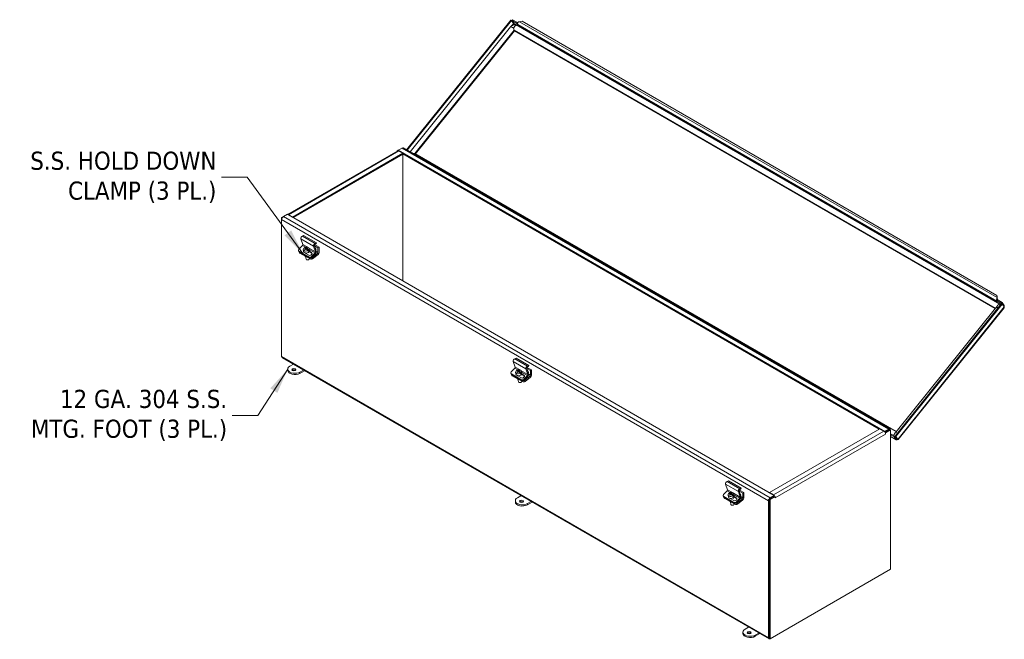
# Model space of a CAD drawing. Header units: inches. Extents: x 4 to 128, y 3 to 83.
# Tile 8 of 8: x 98 to 128, y 58 to 77. Entities that reach past the tile are written whole.
import ezdxf

# ---------------------------------------------------------------- set-up
doc = ezdxf.new("R2010")
doc.units = ezdxf.units.IN
doc.header["$LTSCALE"] = 8
doc.header["$MEASUREMENT"] = 0
doc.layers.get('0').update_dxf_attribs({"lineweight": 0})
for name, color, linetype, lineweight in [('Symbol (ANSI)', 7, 'Continuous', 5), ('Visible (ANSI)', 7, 'Continuous', 5), ('Visible Narrow (ANSI)', 7, 'Continuous', 5)]:
    doc.layers.add(name, color=color, linetype=linetype, lineweight=lineweight)
doc.styles.add('TAHOMA', font='tahoma.ttf')
doc.dimstyles.new('DIMENSIONS (WEIGMANN)$7', dxfattribs={"dimscale": 8, "dimtxt": 0.07, "dimasz": 0.098425, "dimexe": 0.09, "dimexo": 0.0625, "dimgap": 0.02, "dimtad": 0, "dimtih": 1, "dimtoh": 1, "dimrnd": 1e-08, "dimzin": 0, "dimdsep": 46, "dimtxsty": 'TAHOMA', "dimblk": 'Filled-1', "dimcen": 0.09, "dimdle": 0.393701, "dimclrd": 256, "dimclre": 256, "dimclrt": 256, "dimadec": 0, "dimazin": 0, "dimtfac": 0.928571, "dimtofl": 0, "dimtmove": 0, "dimatfit": 3, "dimfxl": 1, "dimtolj": 1, "dimtzin": 0, "dimlwd": -1, "dimlwe": -1, "dimarcsym": 0})

# ---------------------------------------------------------------- blocks, each defined once
blk = doc.blocks.new('Filled-1')
at = {"color": 0}
for p, q in [((0, 0), (-1, 0.179)), ((-1, 0.179), (-1, -0.179)), ((-1, 0), (0, 0)), ((-1, -0.179), (0, 0))]:
    blk.add_line(p, q, dxfattribs=at)
at = {"color": 0, "flags": 128}
blk.add_lwpolyline([(-1, -0.179), (0, 0), (-1, 0.179), (-1, -0.179)], dxfattribs=at)
at = {"color": 0}
blk.add_solid([(-1, -0.179), (0, 0), (-1, 0.179), (-1, -0.179)], dxfattribs=at)

msp = doc.modelspace()

# ---------------------------------------------------------------- linework, layer by layer
at = {"layer": 'Visible (ANSI)'}
for p, q in [((112.88817, 76.98266), (109.6708, 72.98019)), ((112.91142, 76.96923), (109.69405, 72.96677)), ((112.91142, 76.96923), (112.88817, 76.98266)), ((112.97353, 76.88088), (112.91142, 76.96923)), ((112.91951, 76.9714), (112.93965, 76.99645)), ((113.07665, 76.88068), (112.91951, 76.9714)), ((112.98162, 76.88304), (112.91951, 76.9714)), ((113.09679, 76.90573), (112.93965, 76.99645)), ((113.24295, 76.95154), (113.15623, 76.93544)), ((113.24295, 76.95154), (127.90786, 68.48475)), ((112.8837, 76.77506), (109.78172, 72.91615)), ((113.0036, 76.64932), (109.95044, 72.85113)), ((127.85135, 68.07697), (113.00137, 76.65061)), ((113.07665, 76.88068), (113.09679, 76.90573)), ((113.09892, 76.84899), (113.07665, 76.88068)), ((128.00372, 68.20957), (113.08361, 76.8237)), ((113.09679, 76.90573), (113.10523, 76.89372)), ((109.40835, 72.96362), (109.53209, 73.03506)), ((109.53209, 73.03506), (109.5383, 73.03864)), ((109.5383, 73.03864), (109.53871, 73.0384)), ((109.56937, 73.03875), (124.6078, 64.35631)), ((105.99766, 70.98565), (109.39707, 72.9483)), ((109.5581, 72.87317), (106.1467, 70.9036)), ((109.5581, 72.84631), (106.1665, 70.88817)), ((109.3817, 72.94823), (109.40835, 72.96362)), ((109.3817, 72.93942), (109.3817, 72.94823)), ((109.3817, 72.94823), (109.38932, 72.94383)), ((109.40835, 72.9517), (109.40835, 72.96362)), ((124.44678, 64.28117), (109.40835, 72.96362)), ((109.43435, 72.94461), (109.5581, 72.87317)), ((109.5581, 72.84631), (109.5581, 72.87317)), ((124.27032, 64.3562), (109.5581, 72.85031)), ((109.56155, 72.84831), (109.56155, 68.92804)), ((109.56155, 72.84831), (109.56155, 68.92804)), ((109.93814, 72.85824), (124.79819, 64.27878)), ((105.81357, 70.88817), (105.86629, 70.91861)), ((105.81357, 70.8273), (105.81357, 70.88817)), ((105.81357, 70.88817), (105.82901, 70.87926)), ((105.86629, 70.91861), (105.99004, 70.99005)), ((105.99004, 70.99005), (121.02847, 62.30761)), ((106.1467, 70.9036), (106.02296, 70.97504)), ((106.1467, 70.8996), (106.1467, 70.9036)), ((105.81357, 66.5944), (105.81357, 70.8273)), ((106.4924, 70.33116), (106.453, 70.31809)), ((106.4924, 70.33116), (106.88523, 70.10436)), ((106.45406, 70.02544), (106.34558, 69.90963)), ((106.4071, 70.23274), (106.46515, 70.05995)), ((106.5225, 69.93956), (106.51903, 69.96025)), ((106.59941, 69.96199), (106.60193, 69.94699)), ((106.85799, 69.83315), (106.79994, 70.00593)), ((106.82438, 70.02128), (106.88147, 69.85132)), ((106.82616, 70.01597), (106.93583, 69.95265)), ((106.83155, 70.05096), (106.96883, 69.9717)), ((106.84583, 70.09128), (106.88523, 70.10436)), ((106.88033, 70.07491), (106.84732, 70.06395)), ((106.88523, 70.10436), (106.88033, 70.07491)), ((106.93583, 69.95265), (106.96883, 69.9717)), ((106.96883, 69.9717), (106.96883, 69.8116)), ((106.33452, 69.86346), (106.34373, 69.84373)), ((106.3487, 69.84835), (106.66297, 69.66691)), ((106.35791, 69.82862), (106.67218, 69.64717)), ((106.36211, 69.81325), (106.35971, 69.82758)), ((106.37821, 69.79222), (106.69248, 69.61077)), ((106.48093, 69.89963), (106.49116, 69.83853)), ((106.52329, 69.9391), (106.5225, 69.93956)), ((106.65753, 69.72572), (106.54471, 69.79086)), ((106.54805, 69.92912), (106.55156, 69.90817)), ((106.56088, 69.9174), (106.54885, 69.92434)), ((106.55262, 69.68622), (106.5657, 69.60813)), ((106.5774, 69.91061), (106.57126, 69.94725)), ((106.59046, 69.91737), (106.57964, 69.90892)), ((106.58697, 69.93818), (106.59362, 69.89849)), ((106.64903, 69.8665), (106.59362, 69.89849)), ((106.62582, 69.84838), (106.62235, 69.86907)), ((106.64368, 69.81518), (106.64724, 69.79395)), ((106.64556, 69.8872), (106.64903, 69.8665)), ((106.66045, 69.92969), (106.67068, 69.86859)), ((106.74369, 69.78813), (106.66265, 69.83492)), ((106.66832, 69.84606), (106.73448, 69.80786)), ((106.73841, 69.68283), (106.8469, 69.79863)), ((106.85929, 69.78229), (106.74762, 69.66309)), ((106.76472, 69.65252), (106.91947, 69.77337)), ((106.93611, 69.74767), (106.77045, 69.61831)), ((106.93583, 69.80533), (106.93583, 69.95265)), ((106.60714, 69.57958), (106.60209, 69.58033)), ((106.64541, 69.58599), (106.64993, 69.58834)), ((127.90786, 68.48475), (127.91581, 68.46411)), ((127.91056, 68.41703), (127.90786, 68.48475)), ((127.91581, 68.46411), (127.91851, 68.39639)), ((124.76182, 64.14195), (128.04807, 68.23009)), ((124.78508, 64.12852), (128.07132, 68.21666)), ((127.91049, 68.35304), (127.89035, 68.32798)), ((128.04749, 68.23726), (127.89035, 68.32798)), ((127.89035, 68.32798), (127.91262, 68.2963)), ((127.92561, 68.36705), (127.90757, 68.37359)), ((128.06763, 68.26231), (127.91049, 68.35304)), ((127.91056, 68.41703), (127.91596, 68.40299)), ((127.91596, 68.40299), (127.91851, 68.39639)), ((128.04749, 68.23726), (128.06763, 68.26231)), ((128.05557, 68.22575), (128.04749, 68.23726)), ((128.04807, 68.23009), (128.07132, 68.21666)), ((128.12973, 68.17396), (128.06763, 68.26231)), ((128.07132, 68.21666), (128.13343, 68.1283)), ((128.11459, 68.15511), (128.12973, 68.17396)), ((124.7953, 64.2752), (127.86323, 68.09175)), ((128.13007, 68.10114), (124.86133, 64.03478)), ((105.81357, 66.58723), (105.81357, 66.5944)), ((105.81357, 66.58723), (105.81399, 66.58699)), ((120.86745, 57.87783), (105.82901, 66.56027)), ((106.0653, 66.29747), (106.17475, 66.36066)), ((112.96748, 66.4451), (113.02553, 66.27232)), ((113.05278, 66.54353), (113.01338, 66.53045)), ((113.05278, 66.54353), (113.44561, 66.31672)), ((113.40621, 66.30365), (113.44561, 66.31672)), ((113.44561, 66.31672), (113.44071, 66.28727)), ((106.00022, 66.169), (106.00022, 66.20674)), ((106.48902, 66.17921), (106.37957, 66.11602)), ((106.37957, 66.07828), (106.52171, 66.16034)), ((112.8949, 66.07582), (112.90411, 66.05609)), ((113.01444, 66.2378), (112.90596, 66.122)), ((112.90908, 66.06072), (113.22335, 65.87927)), ((112.91829, 66.04098), (113.23256, 65.85954)), ((112.92249, 66.02562), (112.92009, 66.03994)), ((112.93859, 66.00458), (113.25286, 65.82314)), ((113.04131, 66.11199), (113.05154, 66.05089)), ((113.08288, 66.15192), (113.07941, 66.17261)), ((113.08367, 66.15146), (113.08288, 66.15192)), ((113.21791, 65.93808), (113.10509, 66.00322)), ((113.10843, 66.14148), (113.11194, 66.12054)), ((113.12126, 66.12976), (113.10923, 66.13671)), ((113.13778, 66.12297), (113.13164, 66.15961)), ((113.15084, 66.12973), (113.14002, 66.12128)), ((113.14735, 66.15054), (113.154, 66.11086)), ((113.20941, 66.07887), (113.154, 66.11086)), ((113.15979, 66.17435), (113.16231, 66.15935)), ((113.1862, 66.06074), (113.18273, 66.08143)), ((113.20406, 66.02755), (113.20762, 66.00632)), ((113.20594, 66.09956), (113.20941, 66.07887)), ((113.22083, 66.14205), (113.23106, 66.08095)), ((113.30407, 66.00049), (113.22303, 66.04728)), ((113.2287, 66.05843), (113.29486, 66.02023)), ((113.29879, 65.89519), (113.40728, 66.011)), ((113.41837, 66.04551), (113.36032, 66.21829)), ((113.38475, 66.23364), (113.44185, 66.06369)), ((113.38654, 66.22833), (113.49621, 66.16501)), ((113.39193, 66.26332), (113.52921, 66.18406)), ((113.44071, 66.28727), (113.4077, 66.27631)), ((113.49621, 66.16501), (113.52921, 66.18406)), ((113.49621, 66.0177), (113.49621, 66.16501)), ((113.52921, 66.18406), (113.52921, 66.02396)), ((113.113, 65.89858), (113.12608, 65.82049)), ((113.16752, 65.79194), (113.16247, 65.79269)), ((113.20579, 65.79835), (113.21031, 65.8007)), ((113.41967, 65.99466), (113.308, 65.87546)), ((113.3251, 65.86488), (113.47985, 65.98574)), ((113.49649, 65.96004), (113.33083, 65.83067)), ((120.87872, 62.39806), (124.29012, 64.36763)), ((124.29012, 64.36763), (124.41386, 64.29619)), ((124.57052, 64.35262), (124.44678, 64.28117)), ((124.44678, 64.26385), (124.44678, 64.28117)), ((124.59999, 64.34277), (124.45114, 64.25684)), ((124.45114, 64.25684), (124.57052, 64.32576)), ((124.45753, 64.24419), (124.46664, 64.23893)), ((124.46658, 64.2048), (124.46658, 64.20488)), ((124.46658, 64.20488), (124.46664, 64.20484)), ((124.46664, 64.20484), (124.46658, 64.2048)), ((124.62324, 64.32935), (124.46664, 64.23893)), ((124.46664, 64.23893), (124.46664, 64.20484)), ((124.62324, 64.32935), (124.59999, 64.34277)), ((124.62324, 60.02841), (124.62324, 64.32935)), ((124.62324, 64.21512), (124.75374, 64.13978)), ((124.62324, 64.17844), (124.7336, 64.11473)), ((124.7999, 64.02102), (124.62324, 64.12301)), ((124.75374, 64.13978), (124.7336, 64.11473)), ((124.7336, 64.11473), (124.79571, 64.02637)), ((124.81585, 64.05142), (124.75374, 64.13978)), ((124.82393, 64.05359), (124.76182, 64.14195)), ((124.76182, 64.14195), (124.78508, 64.12852)), ((124.84719, 64.04016), (124.78508, 64.12852)), ((124.81585, 64.05142), (124.79571, 64.02637)), ((124.82393, 64.05359), (124.84719, 64.04016)), ((119.52786, 62.65746), (119.58591, 62.48468)), ((119.61316, 62.75589), (119.57375, 62.74281)), ((119.61316, 62.75589), (120.00599, 62.52909)), ((119.57482, 62.45017), (119.46634, 62.33436)), ((119.64326, 62.36428), (119.63979, 62.38497)), ((119.64405, 62.36382), (119.64326, 62.36428)), ((119.66881, 62.35385), (119.67232, 62.3329)), ((119.69816, 62.33534), (119.69202, 62.37197)), ((119.70773, 62.3629), (119.71438, 62.32322)), ((119.72017, 62.38672), (119.72269, 62.37171)), ((119.78121, 62.35442), (119.79144, 62.29332)), ((119.97875, 62.25787), (119.9207, 62.43066)), ((119.94513, 62.446), (120.00223, 62.27605)), ((119.94692, 62.44069), (120.05659, 62.37738)), ((119.95231, 62.47569), (120.08959, 62.39643)), ((119.96659, 62.51601), (120.00599, 62.52909)), ((120.00109, 62.49963), (119.96808, 62.48868)), ((120.00599, 62.52909), (120.00109, 62.49963)), ((120.05659, 62.37738), (120.08959, 62.39643)), ((120.05659, 62.23006), (120.05659, 62.37738)), ((120.08959, 62.39643), (120.08959, 62.23632)), ((121.00246, 62.32662), (120.87872, 62.39806)), ((120.87872, 62.39407), (120.87872, 62.39806)), ((113.032, 62.1092), (113.032, 62.14694)), ((113.09709, 62.23766), (113.20654, 62.30085)), ((113.52081, 62.11941), (113.41136, 62.05622)), ((113.41136, 62.01848), (113.55349, 62.10054)), ((119.45528, 62.28819), (119.46449, 62.26845)), ((119.46946, 62.27308), (119.78373, 62.09164)), ((119.47867, 62.25334), (119.79294, 62.0719)), ((119.48286, 62.23798), (119.48047, 62.25231)), ((119.49897, 62.21694), (119.81324, 62.0355)), ((119.60169, 62.32435), (119.61192, 62.26325)), ((119.77829, 62.15045), (119.66547, 62.21559)), ((119.68164, 62.34212), (119.66961, 62.34907)), ((119.67338, 62.11094), (119.68646, 62.03286)), ((119.71122, 62.3421), (119.7004, 62.33365)), ((119.76979, 62.29123), (119.71438, 62.32322)), ((119.74658, 62.2731), (119.74311, 62.29379)), ((119.76444, 62.23991), (119.768, 62.21868)), ((119.76632, 62.31192), (119.76979, 62.29123)), ((119.86445, 62.21285), (119.78341, 62.25964)), ((119.78908, 62.27079), (119.85524, 62.23259)), ((119.85917, 62.10756), (119.96766, 62.22336)), ((119.98005, 62.20702), (119.86838, 62.08782)), ((119.88548, 62.07725), (120.04023, 62.1981)), ((120.05687, 62.1724), (119.89121, 62.04303)), ((120.85201, 62.14486), (120.85201, 57.91196)), ((121.03186, 62.28272), (120.87526, 62.1923)), ((120.87526, 62.1923), (120.87526, 57.89136)), ((120.89852, 62.17888), (120.87526, 62.1923)), ((120.87526, 62.15828), (120.87526, 57.92538)), ((121.05512, 62.26929), (120.89852, 62.17888)), ((120.89852, 62.17888), (120.89852, 57.87794)), ((121.02847, 62.30761), (120.90472, 62.23617)), ((121.02847, 62.28076), (120.90472, 62.20931)), ((121.02847, 62.28076), (121.02847, 62.30761)), ((121.05512, 62.26929), (121.03186, 62.28272)), ((121.05512, 62.2352), (121.05512, 62.26929)), ((121.05512, 62.23527), (121.05518, 62.23523)), ((121.05518, 62.23523), (121.05512, 62.2352)), ((121.05518, 62.23531), (121.05518, 62.23523)), ((119.72789, 62.0043), (119.72285, 62.00505)), ((119.76617, 62.01071), (119.77069, 62.01307)), ((120.89852, 57.87794), (124.62324, 60.02841)), ((120.12887, 58.17786), (120.23832, 58.24105)), ((120.06378, 58.0494), (120.06378, 58.08714)), ((120.55259, 58.05961), (120.44314, 57.99642)), ((120.44314, 57.95868), (120.58527, 58.04074)), ((120.89852, 57.87794), (120.87526, 57.89136))]:
    msp.add_line(p, q, dxfattribs=at)
for centre, major_axis, ratio, start_param, end_param in [((113.00159, 76.74997), (-0.02563, 0.13693), 0.21838596, 1.66646525, 2.15234672), ((112.99449, 76.69799), (0.00896, -0.04784), 0.21838596, 5.29393937, 6.09812784), ((113.15439, 76.90012), (-0.03728, -0.06457), 0.57735027, 4.81448053, 6.02138592), ((113.10383, 76.84616), (0.00541, -0.00435), 0.21132487, 3.77350697, 6.91509962), ((109.53209, 72.97419), (0.03728, 0.06457), 0.57735027, 0, 0.78539816), ((109.43435, 72.88374), (-0.03728, 0.06457), 0.57735027, 5.49778714, 6.28318531), ((109.82732, 72.80113), (-0.14656, -0.02744), 0.41075435, 3.8690392, 4.35492067), ((109.89366, 72.8405), (0.05121, 0.00959), 0.41075435, 0.44685685, 0.72744655), ((105.86629, 70.85774), (0.03728, 0.06457), 0.57735027, 0.78539816, 2.35619449), ((106.02296, 70.91416), (-0.03728, 0.06457), 0.57735027, 5.49778714, 5.86193883), ((106.44476, 70.26861), (-0.028, -0.0485), 0.57735027, 3.71755131, 5.81194641), ((106.44632, 70.04202), (-0.014, -0.02425), 0.57735027, 1.18682389, 2.67035376), ((106.57069, 69.91466), (0.08976, 0.01503), 0.66883484, 5.57806785, 8.35132), ((106.59939, 69.82166), (-0.10185, 0.13042), 0.4683232, 5.49170467, 5.99576696), ((106.57993, 69.81713), (0.08297, 0.14371), 0.57735027, 0.61854451, 0.85932326), ((106.62647, 69.84281), (0.09648, -0.12355), 0.4683232, 2.21197394, 2.35385454), ((106.8376, 70.0418), (0.028, 0.0485), 0.57735027, 0.57595865, 2.67035376), ((106.8432, 70.03921), (-0.014, -0.02425), 0.57735027, 3.71755131, 5.81194641), ((106.38486, 69.88695), (-0.05034, -0.02349), 0.75704245, 5.19957089, 6.77036722), ((106.39407, 69.86722), (-0.05034, -0.02349), 0.75704245, 0, 0.48718191), ((106.4169, 69.82243), (-0.05479, -0.00918), 0.66883484, 0, 0.68150862), ((106.57069, 69.91466), (-0.08976, -0.01503), 0.66883484, 5.57806785, 8.35132), ((106.58092, 69.85356), (0.08976, 0.01503), 0.66883484, 3.14159265, 6.28318531), ((106.57618, 69.80353), (-0.10185, 0.13042), 0.4683232, 5.49170467, 5.99576696), ((106.57993, 69.81713), (0.08297, 0.14371), 0.57735027, 1.06053892, 1.30131766), ((106.5491, 69.78238), (-0.09648, 0.12355), 0.4683232, 5.35356659, 5.49544719), ((106.57416, 69.89397), (0.08976, 0.01503), 0.66883484, 2.06813469, 2.07194374), ((106.60161, 69.73003), (-0.07539, -0.01263), 0.66883484, 0.28850041, 1.07451682), ((106.59564, 69.80806), (-0.08297, -0.14371), 0.57735027, 4.20213157, 4.44291032), ((106.58318, 69.83193), (-0.05357, -0.025), 0.75704245, 0.31328081, 0.48718191), ((106.57618, 69.80353), (-0.10185, 0.13042), 0.4683232, 4.85324682, 5.35730911), ((106.59564, 69.80806), (-0.08297, -0.14371), 0.57735027, 3.76013717, 4.00091591), ((106.59939, 69.82166), (0.10185, -0.13042), 0.4683232, 1.71165417, 2.21571646), ((106.57416, 69.89397), (-0.08976, -0.01503), 0.66883484, 2.06813469, 2.4364752), ((106.69601, 69.76679), (0.05357, 0.025), 0.75704245, 3.62877456, 6.77036722), ((106.69913, 69.70551), (-0.05034, -0.02349), 0.75704245, 0.48718191, 2.05797824), ((106.70834, 69.68577), (0.05034, 0.02349), 0.75704245, 3.62877456, 5.19957089), ((106.72544, 69.6752), (-0.05479, -0.00918), 0.66883484, 0.88531645, 2.25230494), ((106.70522, 69.74706), (0.05357, 0.025), 0.75704245, 0.24580916, 0.48718191), ((106.83916, 69.81521), (0.014, 0.02425), 0.57735027, 4.32841654, 5.81194641), ((106.85726, 69.90729), (0.01222, -0.02117), 0.57735027, 0.02058488, 2.44737199), ((106.84381, 69.81545), (-0.028, -0.0485), 0.57735027, 1.18682389, 2.67035376), ((106.91603, 69.7939), (0.014, 0.02425), 0.57735027, 4.10152374, 5.49778714), ((106.92923, 69.78873), (-0.028, -0.0485), 0.57735027, 0.95993109, 2.35619449), ((106.62049, 69.61731), (0.05479, 0.00918), 0.66883484, 3.14159265, 6.12361564), ((106.62185, 69.60916), (0.04383, 0.00734), 0.66883484, 4.26063726, 5.1641407), ((106.73117, 69.64099), (0.05479, 0.00918), 0.66883484, 3.82310127, 5.3938976), ((127.94846, 68.35876), (-0.03728, -0.06457), 0.57735027, 4.81448053, 5.38983892), ((127.94846, 68.35876), (-0.03728, -0.06457), 0.57735027, 5.6499674, 6.02138592), ((127.90771, 68.29913), (0.00541, -0.00435), 0.21132487, 3.77350697, 6.91509962), ((127.94846, 68.35876), (-0.02083, -0.03608), 0.57735027, 4.81448053, 5.32457176), ((128.00027, 68.09048), (0.14656, 0.02744), 0.41075435, 2.29837956, 2.6947358), ((105.86629, 66.62484), (-0.03728, -0.06457), 0.57735027, 5.49778714, 6.28318531), ((113.00514, 66.48097), (-0.028, -0.0485), 0.57735027, 3.71755131, 5.81194641), ((106.22244, 66.20674), (-0.22222, 0), 0.57735027, 5.49778714, 8.6393798), ((106.22244, 66.169), (-0.22222, 0), 0.57735027, 0, 2.35619449), ((106.19297, 66.15199), (-0.0625, 0), 0.57735027, 3.69189475, 5.73288321), ((112.94524, 66.09932), (-0.05034, -0.02349), 0.75704245, 5.19957089, 6.77036722), ((112.95445, 66.07958), (-0.05034, -0.02349), 0.75704245, 0, 0.48718191), ((112.97728, 66.03479), (-0.05479, -0.00918), 0.66883484, 0, 0.68150862), ((113.0067, 66.25438), (-0.014, -0.02425), 0.57735027, 1.18682389, 2.67035376), ((113.13107, 66.12702), (-0.08976, -0.01503), 0.66883484, 5.57806785, 8.35132), ((113.1413, 66.06592), (0.08976, 0.01503), 0.66883484, 3.14159265, 6.28318531), ((113.13656, 66.0159), (-0.10185, 0.13042), 0.4683232, 5.49170467, 5.99576696), ((113.13107, 66.12702), (0.08976, 0.01503), 0.66883484, 5.57806785, 8.35132), ((113.15977, 66.03402), (-0.10185, 0.13042), 0.4683232, 5.49170467, 5.99576696), ((113.14031, 66.0295), (0.08297, 0.14371), 0.57735027, 1.06053892, 1.30131766), ((113.10948, 65.99475), (-0.09648, 0.12355), 0.4683232, 5.35356659, 5.49544719), ((113.13454, 66.10633), (0.08976, 0.01503), 0.66883484, 2.06813469, 2.07194374), ((113.15602, 66.02042), (-0.08297, -0.14371), 0.57735027, 4.20213157, 4.44291032), ((113.14356, 66.04429), (-0.05357, -0.025), 0.75704245, 0.31328081, 0.48718191), ((113.13656, 66.0159), (-0.10185, 0.13042), 0.4683232, 4.85324682, 5.35730911), ((113.14031, 66.0295), (0.08297, 0.14371), 0.57735027, 0.61854451, 0.85932326), ((113.15602, 66.02042), (-0.08297, -0.14371), 0.57735027, 3.76013717, 4.00091591), ((113.15977, 66.03402), (0.10185, -0.13042), 0.4683232, 1.71165417, 2.21571646), ((113.18685, 66.05517), (0.09648, -0.12355), 0.4683232, 2.21197394, 2.35385454), ((113.13454, 66.10633), (-0.08976, -0.01503), 0.66883484, 2.06813469, 2.4364752), ((113.25639, 65.97916), (0.05357, 0.025), 0.75704245, 3.62877456, 6.77036722), ((113.2656, 65.95942), (0.05357, 0.025), 0.75704245, 0.24580916, 0.48718191), ((113.39798, 66.25417), (0.028, 0.0485), 0.57735027, 0.57595865, 2.67035376), ((113.40358, 66.25158), (-0.014, -0.02425), 0.57735027, 3.71755131, 5.81194641), ((113.39954, 66.02758), (0.014, 0.02425), 0.57735027, 4.32841654, 5.81194641), ((113.41764, 66.11965), (0.01222, -0.02117), 0.57735027, 0.02058488, 2.44737199), ((113.40419, 66.02781), (-0.028, -0.0485), 0.57735027, 1.18682389, 2.67035376), ((113.47641, 66.00626), (0.014, 0.02425), 0.57735027, 4.10152374, 5.49778714), ((113.48961, 66.0011), (-0.028, -0.0485), 0.57735027, 0.95993109, 2.35619449), ((113.16199, 65.94239), (-0.07539, -0.01263), 0.66883484, 0.28850041, 1.07451682), ((113.18087, 65.82967), (0.05479, 0.00918), 0.66883484, 3.14159265, 6.12361564), ((113.18223, 65.82152), (0.04383, 0.00734), 0.66883484, 4.26063726, 5.1641407), ((113.25951, 65.91787), (-0.05034, -0.02349), 0.75704245, 0.48718191, 2.05797824), ((113.26872, 65.89814), (0.05034, 0.02349), 0.75704245, 3.62877456, 5.19957089), ((113.29155, 65.85335), (0.05479, 0.00918), 0.66883484, 3.82310127, 5.3938976), ((113.28582, 65.88756), (-0.05479, -0.00918), 0.66883484, 0.88531645, 2.25230494), ((124.41386, 64.23531), (0.03728, -0.06457), 0.57735027, 0.78539816, 2.35619449), ((124.57052, 64.29174), (0.03728, 0.06457), 0.57735027, 5.62378179, 7.06858347), ((124.826, 64.14164), (-0.02563, 0.13693), 0.21838596, 0.18505746, 0.5814137), ((119.56552, 62.69333), (-0.028, -0.0485), 0.57735027, 3.71755131, 5.81194641), ((119.56708, 62.46674), (-0.014, -0.02425), 0.57735027, 1.18682389, 2.67035376), ((119.69145, 62.33938), (-0.08976, -0.01503), 0.66883484, 5.57806785, 8.35132), ((119.69694, 62.22826), (-0.10185, 0.13042), 0.4683232, 5.49170467, 5.99576696), ((119.69145, 62.33938), (0.08976, 0.01503), 0.66883484, 5.57806785, 8.35132), ((119.72015, 62.24639), (-0.10185, 0.13042), 0.4683232, 5.49170467, 5.99576696), ((119.70069, 62.24186), (0.08297, 0.14371), 0.57735027, 1.06053892, 1.30131766), ((119.69492, 62.31869), (0.08976, 0.01503), 0.66883484, 2.06813469, 2.07194374), ((119.70069, 62.24186), (0.08297, 0.14371), 0.57735027, 0.61854451, 0.85932326), ((119.7164, 62.23279), (-0.08297, -0.14371), 0.57735027, 3.76013717, 4.00091591), ((119.72015, 62.24639), (0.10185, -0.13042), 0.4683232, 1.71165417, 2.21571646), ((119.74723, 62.26754), (0.09648, -0.12355), 0.4683232, 2.21197394, 2.35385454), ((119.95836, 62.46653), (0.028, 0.0485), 0.57735027, 0.57595865, 2.67035376), ((119.96396, 62.46394), (-0.014, -0.02425), 0.57735027, 3.71755131, 5.81194641), ((119.97802, 62.33201), (0.01222, -0.02117), 0.57735027, 0.02058488, 2.44737199), ((113.25422, 62.14694), (-0.22222, 0), 0.57735027, 5.49778714, 8.6393798), ((113.25422, 62.1092), (-0.22222, 0), 0.57735027, 0, 2.35619449), ((113.22476, 62.09219), (-0.0625, 0), 0.57735027, 3.69189475, 5.73288321), ((119.50562, 62.31168), (-0.05034, -0.02349), 0.75704245, 5.19957089, 6.77036722), ((119.51483, 62.29194), (-0.05034, -0.02349), 0.75704245, 0, 0.48718191), ((119.53766, 62.24716), (-0.05479, -0.00918), 0.66883484, 0, 0.68150862), ((119.70168, 62.27828), (0.08976, 0.01503), 0.66883484, 3.14159265, 6.28318531), ((119.66986, 62.20711), (-0.09648, 0.12355), 0.4683232, 5.35356659, 5.49544719), ((119.72237, 62.15476), (-0.07539, -0.01263), 0.66883484, 0.28850041, 1.07451682), ((119.7164, 62.23279), (-0.08297, -0.14371), 0.57735027, 4.20213157, 4.44291032), ((119.70394, 62.25666), (-0.05357, -0.025), 0.75704245, 0.31328081, 0.48718191), ((119.69694, 62.22826), (-0.10185, 0.13042), 0.4683232, 4.85324682, 5.35730911), ((119.69492, 62.31869), (-0.08976, -0.01503), 0.66883484, 2.06813469, 2.4364752), ((119.81677, 62.19152), (0.05357, 0.025), 0.75704245, 3.62877456, 6.77036722), ((119.81989, 62.13024), (-0.05034, -0.02349), 0.75704245, 0.48718191, 2.05797824), ((119.8291, 62.1105), (0.05034, 0.02349), 0.75704245, 3.62877456, 5.19957089), ((119.8462, 62.09993), (-0.05479, -0.00918), 0.66883484, 0.88531645, 2.25230494), ((119.82598, 62.17178), (0.05357, 0.025), 0.75704245, 0.24580916, 0.48718191), ((119.95992, 62.23994), (0.014, 0.02425), 0.57735027, 4.32841654, 5.81194641), ((119.96457, 62.24018), (-0.028, -0.0485), 0.57735027, 1.18682389, 2.67035376), ((120.03679, 62.21863), (0.014, 0.02425), 0.57735027, 4.10152374, 5.49778714), ((120.04999, 62.21346), (-0.028, -0.0485), 0.57735027, 0.95993109, 2.35619449), ((120.90472, 62.17529), (-0.03728, -0.06457), 0.57735027, 3.92699082, 5.49778714), ((121.00246, 62.26574), (-0.03728, 0.06457), 0.57735027, 5.13363546, 5.49778714), ((121.00246, 62.26574), (-0.03728, 0.06457), 0.57735027, 4.5185731, 4.9819151), ((121.00246, 62.26574), (-0.03728, 0.06457), 0.57735027, 3.92699082, 3.97582702), ((119.74125, 62.04203), (0.05479, 0.00918), 0.66883484, 3.14159265, 6.12361564), ((119.74261, 62.03388), (0.04383, 0.00734), 0.66883484, 4.26063726, 5.1641407), ((119.85193, 62.06571), (0.05479, 0.00918), 0.66883484, 3.82310127, 5.3938976), ((120.28601, 58.08714), (-0.22222, 0), 0.57735027, 5.49778714, 8.6393798), ((120.28601, 58.0494), (-0.22222, 0), 0.57735027, 0, 2.35619449), ((120.25654, 58.03239), (-0.0625, 0), 0.57735027, 3.69189475, 5.73288321), ((120.90472, 57.94239), (-0.03728, -0.06457), 0.57735027, 5.49778714, 6.94258883)]:
    msp.add_ellipse(centre, major_axis=major_axis, ratio=ratio, start_param=start_param, end_param=end_param, dxfattribs=at)
for centre in [(106.19297, 66.18973), (113.22476, 62.12993), (120.25654, 58.07013)]:
    msp.add_ellipse(centre, major_axis=(0.0625, 0), ratio=0.57735027, dxfattribs=at)
for points, knots in [([(113.01207, 76.84047), (113.00161, 76.84007), (112.99143, 76.83867), (112.97179, 76.8342), (112.96232, 76.83113), (112.94419, 76.82355), (112.93552, 76.81903), (112.91907, 76.80867), (112.91128, 76.80283), (112.8967, 76.78988), (112.88991, 76.78278), (112.8837, 76.77506)], [5.24525039, 5.24525039, 5.24525039, 5.24525039, 5.45283737, 5.45283737, 5.66042436, 5.66042436, 5.86801134, 5.86801134, 6.07559832, 6.07559832, 6.28318531, 6.28318531, 6.28318531, 6.28318531]), ([(112.98599, 76.8374), (112.98236, 76.84559), (112.97888, 76.85425), (112.97656, 76.86259), (112.97477, 76.86902), (112.97366, 76.87523), (112.97353, 76.88088)], [0.55169538, 0.55169538, 0.55169538, 0.55169538, 1.12719708, 1.12719708, 1.12719708, 1.57079633, 1.57079633, 1.57079633, 1.57079633]), ([(112.99826, 76.83937), (112.998, 76.84886), (112.99626, 76.85847), (112.99257, 76.86688), (112.98985, 76.87306), (112.98616, 76.87858), (112.98162, 76.88304)], [0.52391888, 0.52391888, 0.52391888, 0.52391888, 1.12719708, 1.12719708, 1.12719708, 1.57079633, 1.57079633, 1.57079633, 1.57079633]), ([(113.08361, 76.8237), (113.07934, 76.82617), (113.07492, 76.82836), (113.06582, 76.83221), (113.06115, 76.83386), (113.05165, 76.83661), (113.04681, 76.83772), (113.03702, 76.8394), (113.03206, 76.83997), (113.0221, 76.8406), (113.01709, 76.84066), (113.01207, 76.84047)], [4.71238898, 4.71238898, 4.71238898, 4.71238898, 4.818961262, 4.818961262, 4.925533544, 4.925533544, 5.032105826, 5.032105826, 5.138678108, 5.138678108, 5.24525039, 5.24525039, 5.24525039, 5.24525039]), ([(128.02145, 68.19697), (128.01779, 68.20014), (128.01392, 68.20308), (128.00787, 68.20709), (128.00582, 68.20836), (128.00372, 68.20957)], [4.55542703, 4.55542703, 4.55542703, 4.55542703, 4.660134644, 4.660134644, 4.71238898, 4.71238898, 4.71238898, 4.71238898]), ([(128.12412, 68.14152), (128.12527, 68.14394), (128.12627, 68.14631), (128.12712, 68.14861), (128.13106, 68.15928), (128.13179, 68.16834), (128.12973, 68.17396)], [0.84612035, 0.84612035, 0.84612035, 0.84612035, 0.974601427, 0.974601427, 0.974601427, 1.570796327, 1.570796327, 1.570796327, 1.570796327]), ([(124.79571, 64.02637), (124.79907, 64.01719), (124.81006, 64.01782), (124.82195, 64.02925), (124.82657, 64.0337), (124.83129, 64.0397), (124.83562, 64.04685)], [0, 0, 0, 0, 0.97460143, 0.97460143, 0.97460143, 1.35411842, 1.35411842, 1.35411842, 1.35411842]), ([(124.82268, 64.05552), (124.82067, 64.05225), (124.8188, 64.0502), (124.81754, 64.0496), (124.81632, 64.04902), (124.81566, 64.04969), (124.81585, 64.05142)], [0.668413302, 0.668413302, 0.668413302, 0.668413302, 1.127197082, 1.127197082, 1.127197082, 1.570796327, 1.570796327, 1.570796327, 1.570796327]), ([(124.86133, 64.03478), (124.86129, 64.03472), (124.86123, 64.03467), (124.86115, 64.03463), (124.85995, 64.03398), (124.85518, 64.03614), (124.84719, 64.04016)], [0.938882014, 0.938882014, 0.938882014, 0.938882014, 0.974601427, 0.974601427, 0.974601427, 1.570796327, 1.570796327, 1.570796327, 1.570796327])]:
    msp.add_open_spline(points, degree=3, knots=knots, dxfattribs=at)
for points in [[(113.15623, 76.93544), (113.14072, 76.9304), (113.12611, 76.92305), (113.11351, 76.91495)], [(127.90757, 68.37359), (127.90692, 68.38934), (127.90829, 68.40434), (127.91056, 68.41703)], [(127.91851, 68.39639), (127.92016, 68.38761), (127.92232, 68.37754), (127.92561, 68.36705)], [(128.13343, 68.1283), (128.13606, 68.11677), (128.13489, 68.10749), (128.12995, 68.10123)], [(124.79048, 64.08751), (124.79353, 64.08764), (124.79658, 64.08786), (124.79963, 64.08817)]]:
    msp.add_open_spline(points, degree=3, dxfattribs=at)
at = {"layer": 'Visible Narrow (ANSI)'}
for p, q in [((112.99068, 76.67008), (109.92929, 72.86165)), ((112.9091, 76.80072), (112.97353, 76.88088)), ((112.98162, 76.88304), (128.023, 68.1989)), ((127.85865, 68.08605), (112.99068, 76.67008)), ((127.99778, 68.2113), (113.07767, 76.82543)), ((113.10353, 76.85474), (113.09892, 76.84899)), ((127.9028, 68.30197), (113.10874, 76.84332)), ((113.15623, 76.93544), (127.91056, 68.41703)), ((124.57052, 64.35262), (109.53209, 73.03506)), ((109.43435, 72.94461), (106.02296, 70.97504)), ((109.92929, 72.86165), (124.79725, 64.27762)), ((105.86629, 70.91861), (120.90472, 62.23617)), ((106.02296, 70.97504), (106.02296, 70.97105)), ((120.85201, 62.14486), (105.81357, 70.8273)), ((106.453, 70.31809), (106.84583, 70.09128)), ((106.4071, 70.23274), (106.79994, 70.00593)), ((106.45406, 70.02544), (106.54712, 69.97171)), ((106.46515, 70.05995), (106.61999, 69.97056)), ((106.64561, 69.95577), (106.85799, 69.83315)), ((106.35791, 69.82862), (106.3487, 69.84835)), ((106.37821, 69.79222), (106.37364, 69.81954)), ((106.66297, 69.66691), (106.67218, 69.64717)), ((106.66479, 69.90377), (106.8469, 69.79863)), ((106.73448, 69.80786), (106.74369, 69.78813)), ((106.74762, 69.66309), (106.73841, 69.68283)), ((106.77045, 69.61831), (106.76472, 69.65252)), ((106.8725, 69.80049), (106.91947, 69.77337)), ((106.88335, 69.83563), (106.93583, 69.80533)), ((106.68728, 69.64183), (106.69248, 69.61077)), ((127.90591, 68.30584), (127.9028, 68.30197)), ((124.84719, 64.04016), (128.13343, 68.1283)), ((105.81357, 66.5944), (120.85201, 57.91196)), ((112.96748, 66.4451), (113.36032, 66.21829)), ((113.01338, 66.53045), (113.40621, 66.30365)), ((106.37957, 66.07828), (106.37957, 66.11602)), ((112.91829, 66.04098), (112.90908, 66.06072)), ((112.93859, 66.00458), (112.93402, 66.0319)), ((113.01444, 66.2378), (113.1075, 66.18408)), ((113.02553, 66.27232), (113.18037, 66.18292)), ((113.20599, 66.16813), (113.41837, 66.04551)), ((113.22517, 66.11614), (113.40728, 66.011)), ((113.29486, 66.02023), (113.30407, 66.00049)), ((113.43288, 66.01285), (113.47985, 65.98574)), ((113.44373, 66.048), (113.49621, 66.0177)), ((113.22335, 65.87927), (113.23256, 65.85954)), ((113.24766, 65.85419), (113.25286, 65.82314)), ((113.308, 65.87546), (113.29879, 65.89519)), ((113.33083, 65.83067), (113.3251, 65.86488)), ((121.00246, 62.32662), (124.41386, 64.29619)), ((124.46658, 64.20488), (121.05518, 62.23531)), ((124.57052, 64.32576), (124.57052, 64.35262)), ((124.62324, 64.12594), (124.79571, 64.02637)), ((119.52786, 62.65746), (119.9207, 62.43066)), ((119.57375, 62.74281), (119.96659, 62.51601)), ((119.57482, 62.45017), (119.66788, 62.39644)), ((119.58591, 62.48468), (119.74075, 62.39528)), ((119.76637, 62.38049), (119.97875, 62.25787)), ((113.41136, 62.01848), (113.41136, 62.05622)), ((119.47867, 62.25334), (119.46946, 62.27308)), ((119.49897, 62.21694), (119.49439, 62.24426)), ((119.78373, 62.09164), (119.79294, 62.0719)), ((119.78555, 62.3285), (119.96766, 62.22336)), ((119.80804, 62.06656), (119.81324, 62.0355)), ((119.85524, 62.23259), (119.86445, 62.21285)), ((119.86838, 62.08782), (119.85917, 62.10756)), ((119.89121, 62.04303), (119.88548, 62.07725)), ((119.99326, 62.22522), (120.04023, 62.1981)), ((120.00411, 62.26036), (120.05659, 62.23006)), ((120.87526, 62.15828), (120.85201, 62.14486)), ((120.90472, 62.23617), (120.90472, 62.20931)), ((121.00246, 62.32262), (121.00246, 62.32662)), ((121.05512, 62.23534), (121.05518, 62.23531)), ((120.44314, 57.95868), (120.44314, 57.99642)), ((120.85201, 57.91196), (120.87526, 57.92538))]:
    msp.add_line(p, q, dxfattribs=at)
for centre, major_axis, ratio, start_param, end_param in [((112.96757, 76.70765), (-0.08387, 0.06742), 0.21132487, 4.80177752, 6.28318531), ((113.04087, 76.72729), (0.0538, 0.09319), 0.57735027, 0.2805897, 1.85152271), ((112.98721, 76.7129), (0.12085, 0.08495), 0.78867513, 0.35087941, 0.88374082), ((113.06481, 76.79114), (0.0188, 0.03256), 0.57735027, 0, 0.2805897), ((109.86134, 72.84345), (-0.08387, 0.06742), 0.21132487, 4.80177752, 5.93385672), ((109.86661, 72.77845), (0.0538, 0.09319), 0.57735027, 0.76647117, 0.77583608), ((106.86512, 69.91182), (-0.00711, 0.01232), 0.57735027, 5.94487013, 6.40361743), ((106.86512, 69.91182), (0.00711, -0.01232), 0.57735027, 5.4891174, 6.62150048), ((106.85789, 69.90765), (0.01222, -0.02117), 0.57735027, 6.25242935, 6.2574695), ((127.96098, 68.11316), (0.0538, 0.09319), 0.57735027, 0.2805897, 1.85152271), ((127.98492, 68.17701), (0.0188, 0.03256), 0.57735027, 0, 0.2805897), ((127.90733, 68.09878), (0.12085, 0.08495), 0.78867513, 0.11871601, 0.35087941), ((127.96625, 68.04816), (0.08387, -0.06742), 0.21132487, 2.05629019, 2.74523641), ((113.4255, 66.12419), (-0.00711, 0.01232), 0.57735027, 5.94487013, 6.40361743), ((113.4255, 66.12419), (0.00711, -0.01232), 0.57735027, 5.4891174, 6.62150048), ((113.41827, 66.12001), (0.01222, -0.02117), 0.57735027, 6.25242935, 6.2574695), ((124.78672, 64.16432), (-0.0538, -0.09319), 0.57735027, 3.90806382, 5.0707338), ((124.86002, 64.18396), (0.08387, -0.06742), 0.21132487, 2.05629019, 2.74523641), ((124.8011, 64.23458), (0.12085, 0.08495), 0.78867513, 4.02909039, 4.09594758), ((119.98588, 62.33655), (-0.00711, 0.01232), 0.57735027, 5.94487013, 6.40361743), ((119.98588, 62.33655), (0.00711, -0.01232), 0.57735027, 5.4891174, 6.62150048), ((119.97865, 62.33238), (0.01222, -0.02117), 0.57735027, 6.25242935, 6.2574695)]:
    msp.add_ellipse(centre, major_axis=major_axis, ratio=ratio, start_param=start_param, end_param=end_param, dxfattribs=at)

# ---------------------------------------------------------------- texts
at = {"layer": 'Symbol (ANSI)', "char_height": 0.56, "attachment_point": 6, "line_spacing_factor": 0.987884, "style": 'TAHOMA'}
for s, insert, width in [('{\\fTahoma|b0|i0;S.S. HOLD DOWN\\P\\fTahoma|b0|i0;CLAMP (3 PL.)}', (103.79726, 72.13096), 6.0515396), ('{\\fTahoma|b0|i0;12 GA. 304 S.S.\\P\\fTahoma|b0|i0;MTG. FOOT (3 PL.)}', (104.12913, 64.77798), 6.5048946)]:
    msp.add_mtext(s, dxfattribs=dict(at, insert=insert, width=width))

# ---------------------------------------------------------------- leaders
at = {"layer": 'Symbol (ANSI)', "annotation_type": 0, "has_hookline": 1, "hookline_direction": 1}
for points, text_width in [([(106.46986, 69.7784), (104.74467, 72.13096), (103.95726, 72.13096)], 5.96707), ([(106.00022, 66.20674), (105.07653, 64.77798), (104.28913, 64.77798)], 6.40784)]:
    msp.add_leader(points, dimstyle='DIMENSIONS (WEIGMANN)$7', override={"dimtad": 0}, dxfattribs=dict(at, text_width=text_width))

doc.saveas('drawing.dxf')
